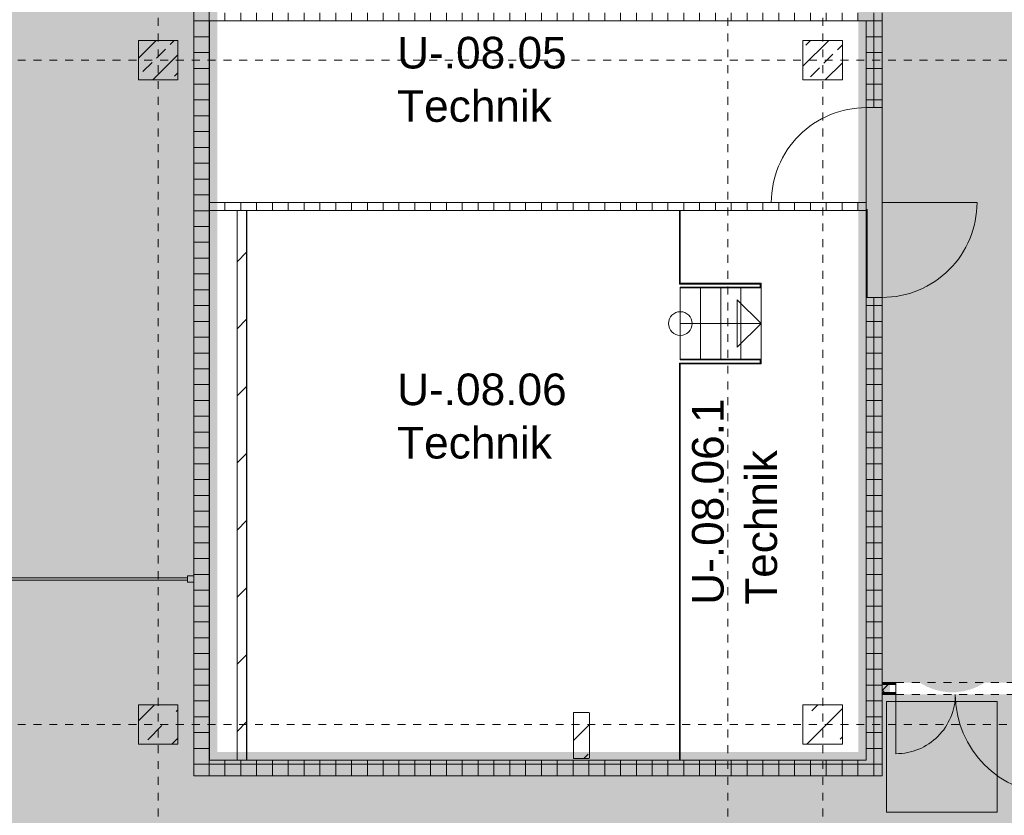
# Model space of a CAD drawing. Header units: metres. Extents: x 6 to 268, y -85 to 18.
# Tile 23 of 33: x 155 to 168, y -34 to -24. Entities that reach past the tile are written whole.
import ezdxf

# ---------------------------------------------------------------- set-up
doc = ezdxf.new("R2010")
doc.units = ezdxf.units.M
for name, pattern in [('Rasterlinie', [0.019, 0.01, -0.003, 0.003, -0.003]), ('Verdeckt', [0.003, 0.002, -0.001]), ('Über Schnittebene 1', [0.001, 0, -0.001])]:
    doc.linetypes.add(name, pattern=pattern)
for name, color, linetype, lineweight in [('A_Allgemeine Beschriftungen', 7, 'Continuous', 9), ('A_Detailelemente', 7, 'Continuous', 9), ('A_Fassadenelemente', 7, 'Continuous', 9), ('A_Fassadenpfosten', 7, 'Continuous', 9), ('A_Geschossdecken', 7, 'Continuous', 9), ('A_Importierte Elemente in Familien', 7, 'Continuous', 9), ('A_Raster', 7, 'Continuous', 9), ('A_Räume_Beschriftung', 7, 'Continuous', 9), ('A_Tragwerksstützen', 7, 'Continuous', 9), ('A_Tragwerksstützen_Stahlbeton', 7, 'Continuous', 18), ('A_Treppen', 7, 'Continuous', 9), ('A_Türen', 7, 'Continuous', 9), ('A_Wände', 7, 'Continuous', 9), ('A_Wände_Schraffur', 7, 'Continuous', 18), ('Pfeile AUF', 7, 'Continuous', 9)]:
    doc.layers.add(name, color=color, linetype=linetype, lineweight=lineweight)
doc.styles.add('Arial_B', font='txt', dxfattribs={"height": 0.3999999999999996})
pattern_1 = [(45, (95.50816146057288, -2), (-0.3592102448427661, 0.3592102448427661), []), (45, (95.86716146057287, -2), (-0.3592102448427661, 0.3592102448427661), [0.254, -0.254])]
pattern_2 = [(0, (95.50816146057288, -2), (0, 0.2), []), (90, (95.50816146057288, -2), (-0.2, 1.224646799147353e-17), [])]

# ---------------------------------------------------------------- blocks, each defined once
blk = doc.blocks.new('STB Stütze - rechteckig - STB 50 x 50-V28-BS_Uebersicht_U1_BRANDSCHUTZ')
at = {"layer": 'A_Tragwerksstützen'}
h = blk.add_hatch(dxfattribs=at)
h.set_pattern_fill('FP_50', color=256, style=0, pattern_type=2)
h.set_pattern_definition([(45, (-69.956, 22.297), (-0.2283954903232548, 0.2283954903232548), []), (45, (-69.72800000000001, 22.297), (-0.2283954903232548, 0.2283954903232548), [0.161, -0.081])])
h.paths.add_polyline_path([(0.2500000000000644, -0.2500000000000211), (0.2500000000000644, 0.2499999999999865), (-0.2499999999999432, 0.2499999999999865), (-0.2499999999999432, -0.2500000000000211), (-0.1857170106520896, -0.2500000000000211)], flags=0)
at = {"layer": 'A_Tragwerksstützen_Stahlbeton'}
for p, q in [((0.2499999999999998, 0.2499999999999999), (-0.2500000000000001, 0.2499999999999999)), ((-0.2500000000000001, 0.2499999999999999), (-0.2500000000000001, -0.2499999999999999)), ((0.2499999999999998, -0.2499999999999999), (0.2499999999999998, 0.2499999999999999)), ((-0.2500000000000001, -0.2499999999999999), (0.2499999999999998, -0.2499999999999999))]:
    blk.add_line(p, q, dxfattribs=at)
blk = doc.blocks.new('STB Stütze - rechteckig - STB 50 x 50-V31-BS_Uebersicht_U1_BRANDSCHUTZ')
at = {"layer": 'A_Tragwerksstützen'}
h = blk.add_hatch(dxfattribs=at)
h.set_pattern_fill('FP_55', color=256, style=0, pattern_type=2)
h.set_pattern_definition([(45, (-61.556, 22.297), (-0.2283954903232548, 0.2283954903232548), []), (45, (-61.328, 22.297), (-0.2283954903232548, 0.2283954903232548), [0.161, -0.081])])
h.paths.add_polyline_path([(-0.2499999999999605, -0.2500000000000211), (0.2500000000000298, -0.2500000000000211), (0.2500000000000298, 0.2499999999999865), (-0.2499999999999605, 0.2499999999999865), (-0.2499999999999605, 0.1861502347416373)], flags=0)
at = {"layer": 'A_Tragwerksstützen_Stahlbeton'}
for p, q in [((0.2499999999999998, 0.2499999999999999), (-0.2500000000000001, 0.2499999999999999)), ((-0.2500000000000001, 0.2499999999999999), (-0.2500000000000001, -0.2499999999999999)), ((0.2499999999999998, -0.2499999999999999), (0.2499999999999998, 0.2499999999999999)), ((-0.2500000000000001, -0.2499999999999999), (0.2499999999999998, -0.2499999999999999))]:
    blk.add_line(p, q, dxfattribs=at)
blk = doc.blocks.new('Fertigbeton-rechteckige Stütze mehrgeschossig mit Konsolen - 500x500-4 Ebenen_EG_C_H9-1088984-BS_Uebersicht_U1_BRANDSCHUTZ')
at = {"layer": 'A_Tragwerksstützen'}
h = blk.add_hatch(dxfattribs=at)
h.set_pattern_fill('FP_70', color=256, style=0, pattern_type=2)
h.set_pattern_definition([(225, (69.956, -30.697), (0.3592102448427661, -0.3592102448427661), []), (225, (69.597, -30.697), (0.3592102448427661, -0.3592102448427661), [0.254, -0.254])])
h.paths.add_polyline_path([(0.2499999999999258, 0.2499999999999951), (-0.2500000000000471, 0.2499999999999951), (-0.2500000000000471, -0.2499999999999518), (0.2499999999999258, -0.2499999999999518)], flags=0)
at = {"layer": 'A_Tragwerksstützen', "lineweight": 18}
for p, q in [((0.2499999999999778, 0.2499999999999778), (-0.2499999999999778, 0.2499999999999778)), ((-0.2499999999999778, 0.2499999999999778), (-0.2499999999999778, -0.2499999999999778)), ((0.2499999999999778, -0.2499999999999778), (0.2499999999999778, 0.2499999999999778)), ((-0.2499999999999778, -0.2499999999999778), (0.2499999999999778, -0.2499999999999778))]:
    blk.add_line(p, q, dxfattribs=at)
blk = doc.blocks.new('Pfosten rechteckig - 80x80-6681413-BS_Uebersicht_U1_BRANDSCHUTZ')
at = {"layer": 'A_Fassadenpfosten'}
for p, q in [((-0.07999999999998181, 0.0399999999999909), (0, 0.0399999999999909)), ((-0.07999999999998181, -0.0399999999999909), (-0.07999999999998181, 0.0399999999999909)), ((0, 0.0399999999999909), (0, -0.0399999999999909)), ((0, -0.0399999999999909), (-0.07999999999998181, -0.0399999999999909))]:
    blk.add_line(p, q, dxfattribs=at)
blk = doc.blocks.new('Systemelement - Verglasung-6681412-BS_Uebersicht_U1_BRANDSCHUTZ')
at = {"layer": 'A_Fassadenelemente'}
for p, q in [((4.064999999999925, 0.01499999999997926), (-4.064999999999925, 0.01499999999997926)), ((-4.064999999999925, 0.01499999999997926), (-4.064999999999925, -0.01499999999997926)), ((4.064999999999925, -0.01499999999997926), (4.064999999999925, 0.01499999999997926)), ((-4.064999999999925, -0.01499999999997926), (4.064999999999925, -0.01499999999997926))]:
    blk.add_line(p, q, dxfattribs=at)
blk = doc.blocks.new('GSH_Tuer_I_1flg_SZ - 1200x2200_Voll-4268571-BS_Uebersicht_U1_BRANDSCHUTZ')
at = {"layer": 'A_Türen', "linetype": 'Über Schnittebene 1'}
for p, q in [((-0.6000000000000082, 0.08556538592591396), (0.5999999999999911, 0.08556538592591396)), ((-0.6000000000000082, -0.1144346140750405), (0.5999999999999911, -0.1144346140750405))]:
    blk.add_line(p, q, dxfattribs=at)
at = {"layer": 'A_Türen'}
blk.add_line((0.5999999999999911, -1.314434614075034), (0.5999999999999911, -0.1144346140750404), dxfattribs=at)
blk.add_arc((0.5999999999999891, -0.1144346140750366), 1.199999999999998, 179.9999999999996, 269.9999999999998, dxfattribs=at)
blk = doc.blocks.new('IPRO_Tuer_I_2flg_BZ_OL - 2010x2135_590_Glas 2-6762589-BS_Uebersicht_U1_BRANDSCHUTZ')
at = {"layer": 'A_Türen', "linetype": 'Über Schnittebene 1'}
for p, q in [((-1.005000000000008, 0.06056538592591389), (1.004999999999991, 0.06056538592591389)), ((-1.005000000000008, -0.0894346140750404), (1.004999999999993, -0.0894346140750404))]:
    blk.add_line(p, q, dxfattribs=at)
at = {"layer": 'A_Türen'}
for p, q in [((-1.005000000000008, -0.8394346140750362), (-1.005000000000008, -0.0894346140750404)), ((1.004999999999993, -1.349434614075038), (1.004999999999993, -0.0894346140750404))]:
    blk.add_line(p, q, dxfattribs=at)
for centre, radius, start, end in [((-1.005000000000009, -0.0894346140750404), 0.749999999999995, 269.9999999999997, 2.289999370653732e-13), ((1.004999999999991, -0.08943461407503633), 1.260000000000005, 180.0000000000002, 269.9999999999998)]:
    blk.add_arc(centre, radius, start, end, dxfattribs=at)
blk = doc.blocks.new('Fluchtweg - Pfeil 1 - Pfeil  1_RW-4646429-BS_Uebersicht_U1_BRANDSCHUTZ')
at = {"layer": 'A_Allgemeine Beschriftungen'}
for points in [[(-0.00406858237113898, -2.146699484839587e-16), (-0.001406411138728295, 0.002662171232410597), (-0.00140641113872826, -0.00266217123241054)], [(0.005931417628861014, 0.001200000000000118), (0.005931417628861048, -0.001199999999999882), (-0.00140641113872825, -0.001199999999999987), (-0.001406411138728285, 0.001200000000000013)]]:
    blk.add_hatch(color=256, dxfattribs=at).paths.add_polyline_path(points, flags=0)
blk = doc.blocks.new('Brandmelder DIN ISO 23601 - Brandmelder-7036843-BS_Uebersicht_U1_BRANDSCHUTZ')
at = {"layer": 'A_Importierte Elemente in Familien'}
h = blk.add_hatch(color=256, dxfattribs=at)
edge = h.paths.add_edge_path(flags=0)
edge.add_line((-0.002467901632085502, 0.002712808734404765), (-0.002467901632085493, 0.001238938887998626))
edge.add_line((-0.002467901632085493, 0.001238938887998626), (-0.002027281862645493, 0.001238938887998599))
edge.add_line((-0.002027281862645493, 0.001238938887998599), (-0.002027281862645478, -0.00112065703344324))
edge.add_line((-0.002155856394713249, -0.001120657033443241), (-0.002027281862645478, -0.00112065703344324))
edge.add_line((-0.002155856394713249, -0.001120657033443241), (-0.002155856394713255, -0.000303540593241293))
edge.add_line((-0.002155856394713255, -0.0003035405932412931), (-0.00221021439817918, -0.0001129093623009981))
edge.add_arc((-0.002446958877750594, -0.00019667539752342), 0.000251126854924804, 19.48503514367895, 160.6502538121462)
edge.add_line((-0.002683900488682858, -0.0001134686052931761), (-0.002683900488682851, -0.001373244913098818))
edge.add_line((-0.002683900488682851, -0.001373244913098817), (-0.002075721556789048, -0.002539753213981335))
edge.add_line((-0.002075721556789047, -0.002672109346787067), (-0.002075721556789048, -0.002539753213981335))
edge.add_line((-0.002075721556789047, -0.002672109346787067), (-0.0002212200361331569, -0.002672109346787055))
edge.add_line((-0.0002212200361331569, -0.002672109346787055), (-0.0002212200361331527, -0.003341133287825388))
edge.add_line((-0.0002212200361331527, -0.003341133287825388), (-0.003341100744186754, -0.003341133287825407))
edge.add_line((-0.003341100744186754, -0.003341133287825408), (-0.003341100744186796, 0.003341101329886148))
edge.add_line((-0.003341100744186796, 0.003341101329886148), (-0.0009763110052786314, 0.003341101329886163))
edge.add_line((-0.0009763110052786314, 0.003341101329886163), (-0.0009763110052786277, 0.002712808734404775))
edge.add_line((-0.0009763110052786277, 0.002712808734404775), (-0.002467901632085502, 0.002712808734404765))
h = blk.add_hatch(color=256, dxfattribs=at)
edge = h.paths.add_edge_path(flags=0)
edge.add_line((-0.0004104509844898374, -0.0002696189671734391), (-0.0003859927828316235, -0.000231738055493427))
edge.add_line((-0.000419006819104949, -0.0002847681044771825), (-0.0004104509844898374, -0.0002696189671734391))
edge = h.paths.add_edge_path(flags=0)
edge.add_line((-0.0008851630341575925, -4.099037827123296e-06), (-0.000885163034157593, 7.129604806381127e-06))
edge.add_line((-0.0009633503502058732, -4.099037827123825e-06), (-0.0008851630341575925, -4.099037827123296e-06))
edge = h.paths.add_edge_path(flags=0)
edge.add_line((-0.001441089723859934, 0.0001774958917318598), (-0.001441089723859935, 0.0002505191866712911))
edge.add_line((-0.001543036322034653, 0.0001774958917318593), (-0.001441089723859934, 0.0001774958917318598))
edge = h.paths.add_edge_path(flags=0)
edge.add_line((0.002021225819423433, 0.00196148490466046), (0.0009645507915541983, 0.001633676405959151))
edge.add_line((0.0009645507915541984, 0.001633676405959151), (0.001140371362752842, 0.0005473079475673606))
edge.add_line((0.001140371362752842, 0.0005473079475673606), (0.0005895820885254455, -0.0008552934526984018))
edge.add_line((0.0005895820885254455, -0.0008552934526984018), (0.001136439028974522, -0.001623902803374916))
edge.add_line((0.001136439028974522, -0.001623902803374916), (0.001136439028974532, -0.003341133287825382))
edge.add_line((0.001136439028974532, -0.003341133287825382), (-0.0002212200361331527, -0.00334113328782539))
edge.add_line((-0.0002212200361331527, -0.00334113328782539), (-0.0002212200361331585, -0.002287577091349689))
edge.add_arc((-0.0004260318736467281, -0.001868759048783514), 0.0004662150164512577, 296.0597167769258, 351.2581299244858)
edge.add_line((3.476716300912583e-05, -0.001939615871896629), (3.476716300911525e-05, -0.0002322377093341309))
edge.add_arc((-0.0001757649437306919, -0.0003601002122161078), 0.0002463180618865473, 31.27157321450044, 148.5923489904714)
edge.add_line((-0.0004313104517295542, -0.000284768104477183), (-0.000419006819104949, -0.0002847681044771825))
edge.add_line((-0.0004313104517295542, -0.000284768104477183), (-0.0004313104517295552, -1.72525404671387e-05))
edge.add_arc((-0.0006610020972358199, -5.653615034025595e-05), 0.0002330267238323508, 9.705258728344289, 164.1444958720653)
edge.add_line((-0.0009633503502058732, -4.099037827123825e-06), (-0.0009633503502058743, 0.0001935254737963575))
edge.add_arc((-0.00121357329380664, 0.0001268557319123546), 0.0002589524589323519, 14.91936452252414, 151.4743111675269)
edge.add_line((-0.001543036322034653, 0.0001774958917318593), (-0.00154303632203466, 0.00123893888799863))
edge.add_line((-0.00154303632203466, 0.00123893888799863), (-0.0009763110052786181, 0.001238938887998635))
edge.add_line((-0.0009763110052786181, 0.001238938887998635), (-0.0009763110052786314, 0.003341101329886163))
edge.add_line((-0.0009763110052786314, 0.003341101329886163), (0.002021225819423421, 0.003341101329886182))
edge.add_line((0.002021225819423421, 0.003341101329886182), (0.002021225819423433, 0.00196148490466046))
h = blk.add_hatch(color=256, dxfattribs=at)
edge = h.paths.add_edge_path(flags=0)
edge.add_line((0.003341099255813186, 0.00334110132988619), (0.003341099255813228, -0.003341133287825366))
edge.add_line((0.003341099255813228, -0.003341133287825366), (0.001136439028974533, -0.003341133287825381))
edge.add_line((0.001136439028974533, -0.003341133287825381), (0.001136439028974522, -0.001623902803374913))
edge.add_arc((0.002245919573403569, -0.001540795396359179), 0.001112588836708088, 184.2838313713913, 228.6293256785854)
edge.add_arc((0.002432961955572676, -0.001078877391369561), 0.00159142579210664, 234.5778982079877, 279.8555089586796)
edge.add_line((0.002705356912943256, -0.002646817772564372), (0.002705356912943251, -0.001941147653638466))
edge.add_line((0.002705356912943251, -0.001941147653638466), (0.002694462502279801, -0.001578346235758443))
edge.add_line((0.002694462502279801, -0.001578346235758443), (0.002705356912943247, -0.001226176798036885))
edge.add_line((0.002705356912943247, -0.001226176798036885), (0.002705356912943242, -0.0005055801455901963))
edge.add_line((0.002705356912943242, -0.0005055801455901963), (0.002702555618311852, -0.0001150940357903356))
edge.add_line((0.002702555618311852, -0.0001150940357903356), (0.002705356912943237, 0.0002291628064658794))
edge.add_line((0.002705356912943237, 0.0002291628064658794), (0.002705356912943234, 0.000951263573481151))
edge.add_arc((0.003490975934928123, 0.002307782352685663), 0.001567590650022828, 224.4196320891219, 239.9230017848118, ccw=False)
edge.add_arc((0.003312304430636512, 0.002106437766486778), 0.001299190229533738, 186.4059159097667, 223.5925616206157, ccw=False)
edge.add_line((0.002021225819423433, 0.001961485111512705), (0.002021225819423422, 0.003341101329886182))
edge.add_line((0.002021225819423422, 0.003341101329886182), (0.003341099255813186, 0.00334110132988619))
h = blk.add_hatch(color=256, dxfattribs=at)
edge = h.paths.add_edge_path(flags=0)
edge.add_line((-0.002254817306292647, 0.001975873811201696), (-0.002135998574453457, 0.001975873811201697))
edge.add_line((-0.002254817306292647, 0.001975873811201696), (-0.00225481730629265, 0.002516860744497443))
edge.add_line((-0.00225481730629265, 0.002516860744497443), (-0.001189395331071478, 0.002516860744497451))
edge.add_line((-0.001189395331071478, 0.002516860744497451), (-0.001189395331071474, 0.001975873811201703))
edge.add_line((-0.001311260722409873, 0.001975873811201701), (-0.001189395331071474, 0.001975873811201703))
edge.add_arc((-0.001723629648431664, 0.001981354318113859), 0.0004124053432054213, 359.2385667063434, 540.7614332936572)
h = blk.add_hatch(color=256, dxfattribs=at)
edge = h.paths.add_edge_path(flags=0)
edge.add_arc((-0.001723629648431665, 0.001981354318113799), 0.0004124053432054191, 180.7614332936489, 359.238566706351)
edge.add_line((-0.001189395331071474, 0.001975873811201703), (-0.001311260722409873, 0.001975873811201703))
edge.add_line((-0.001189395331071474, 0.001975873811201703), (-0.001189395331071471, 0.001434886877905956))
edge.add_line((-0.001189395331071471, 0.001434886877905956), (-0.001428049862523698, 0.001434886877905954))
edge.add_line((-0.001428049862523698, 0.001434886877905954), (-0.001428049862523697, 0.001238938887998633))
edge.add_line((-0.00154303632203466, 0.001238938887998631), (-0.001428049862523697, 0.001238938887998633))
edge.add_arc((-0.001785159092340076, 0.001244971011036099), 0.0002421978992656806, 358.5728574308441, 541.4271425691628)
edge.add_line((-0.002088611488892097, 0.001238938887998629), (-0.002027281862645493, 0.0012389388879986))
edge.add_line((-0.002088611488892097, 0.001238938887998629), (-0.002088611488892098, 0.00143488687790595))
edge.add_line((-0.002088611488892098, 0.00143488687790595), (-0.002254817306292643, 0.001434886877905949))
edge.add_line((-0.002254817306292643, 0.001434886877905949), (-0.002254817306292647, 0.001975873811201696))
edge.add_line((-0.002254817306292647, 0.001975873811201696), (-0.002135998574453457, 0.001975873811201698))
h = blk.add_hatch(color=256, dxfattribs=at)
edge = h.paths.add_edge_path(flags=0)
edge.add_arc((0.003327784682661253, 0.001482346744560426), 0.001399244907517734, 159.8611230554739, 243.5874614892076)
edge.add_line((0.002705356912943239, 0.0002291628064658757), (0.002702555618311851, -0.0001150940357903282))
edge.add_arc((0.00371151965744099, 0.001593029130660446), 0.001983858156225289, 205.7146269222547, 239.4302581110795, ccw=False)
edge.add_arc((-0.001008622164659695, -0.0002391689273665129), 0.003089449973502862, 18.32656048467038, 31.17235520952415)
edge.add_arc((0.001044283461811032, 0.0008715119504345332), 0.0007663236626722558, 39.59896584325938, 95.97218717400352)
edge.add_line((0.0009645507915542, 0.001633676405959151), (0.002021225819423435, 0.00196148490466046))
h = blk.add_hatch(color=256, dxfattribs=at)
edge = h.paths.add_edge_path(flags=0)
edge.add_arc((0.002682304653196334, 0.00119282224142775), 0.001395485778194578, 189.6059068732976, 216.7551333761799)
edge.add_arc((0.002446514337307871, 0.0008750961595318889), 0.001022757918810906, 210.3855511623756, 284.4978676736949)
edge.add_line((0.002702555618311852, -0.0001150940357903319), (0.002705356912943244, -0.0005055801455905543))
edge.add_arc((0.003218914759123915, 0.002198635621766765), 0.002752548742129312, 242.9553600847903, 259.2470052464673, ccw=False)
edge.add_arc((0.002966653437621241, 0.001607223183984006), 0.002111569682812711, 210.1294976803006, 241.75515556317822, ccw=False)
edge.add_line((0.00114037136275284, 0.0005473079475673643), (0.0009645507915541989, 0.001633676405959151))
edge.add_arc((0.0001178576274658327, 0.0007804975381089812), 0.001201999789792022, 8.586404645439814, 45.21860566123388, ccw=False)
h = blk.add_hatch(color=256, dxfattribs=at)
edge = h.paths.add_edge_path(flags=0)
edge.add_line((0.002705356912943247, -0.001226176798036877), (0.002694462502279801, -0.001578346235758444))
edge.add_arc((0.002879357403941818, -0.0001194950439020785), 0.001470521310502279, 242.0142221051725, 262.77683994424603, ccw=False)
edge.add_arc((0.003389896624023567, 0.0005059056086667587), 0.002267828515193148, 220.2675334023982, 238.0351821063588, ccw=False)
edge.add_arc((0.001070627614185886, -0.001458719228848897), 0.0007717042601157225, 40.26753340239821, 128.5615330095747)
edge.add_line((0.000589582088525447, -0.0008552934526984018), (0.001140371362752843, 0.0005473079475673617))
edge.add_arc((0.002844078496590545, 0.0004649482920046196), 0.001696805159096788, 177.2323940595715, 265.3105741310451)
h = blk.add_hatch(color=256, dxfattribs=at)
edge = h.paths.add_edge_path(flags=0)
edge.add_arc((0.002095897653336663, -0.0008907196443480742), 0.0009116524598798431, 214.9220074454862, 311.0389025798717)
edge.add_line((0.002694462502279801, -0.001578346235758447), (0.002705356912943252, -0.001941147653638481))
edge.add_arc((0.002179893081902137, -0.000491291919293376), 0.001540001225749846, 227.3461867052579, 289.9217778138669, ccw=False)
edge.add_line((0.001136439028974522, -0.001623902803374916), (0.000589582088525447, -0.0008552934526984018))
edge.add_arc((0.000501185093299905, -0.001770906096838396), 0.0009198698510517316, 22.924189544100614, 84.48552141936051, ccw=False)
at = {"layer": 'A_Allgemeine Beschriftungen'}
for p, q in [((-0.003499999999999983, -0.003499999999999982), (-0.003500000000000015, 0.003500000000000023)), ((-0.003500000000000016, 0.003500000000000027), (0.003499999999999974, 0.003500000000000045)), ((0.003499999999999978, 0.003500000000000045), (0.003499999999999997, -0.003499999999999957)), ((0.003499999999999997, -0.003499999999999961), (-0.00349999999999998, -0.003499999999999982))]:
    blk.add_line(p, q, dxfattribs=at)
at = {"layer": 'A_Importierte Elemente in Familien', "flags": 128}
for points in [[(0.003499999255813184, 0.003500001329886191), (0.001749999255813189, 0.00350000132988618), (-7.441868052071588e-10, 0.003500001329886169), (-0.0017500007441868, 0.003500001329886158), (-0.003500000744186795, 0.003500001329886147)], [(-0.003500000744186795, 0.003500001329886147), (-0.003500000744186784, 0.001750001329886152), (-0.003500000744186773, 1.329886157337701e-09), (-0.003500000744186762, -0.001749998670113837), (-0.003500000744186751, -0.003499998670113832)], [(0.003499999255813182, 0.003500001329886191), (0.001749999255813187, 0.00350000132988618), (-7.4418680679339e-10, 0.003500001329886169), (-0.001750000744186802, 0.003500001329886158), (-0.003500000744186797, 0.003500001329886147)], [(-0.003500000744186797, 0.003500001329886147), (-0.003500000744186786, 0.001750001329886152), (-0.003500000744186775, 1.329886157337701e-09), (-0.003500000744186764, -0.001749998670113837), (-0.003500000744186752, -0.003499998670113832)], [(0.003499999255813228, -0.003499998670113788), (0.003499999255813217, -0.001749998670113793), (0.003499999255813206, 1.329886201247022e-09), (0.003499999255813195, 0.001750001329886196), (0.003499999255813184, 0.003500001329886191)], [(0.003499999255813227, -0.003499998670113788), (0.003499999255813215, -0.001749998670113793), (0.003499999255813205, 1.329886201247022e-09), (0.003499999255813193, 0.001750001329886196), (0.003499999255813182, 0.003500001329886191)], [(-0.003500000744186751, -0.003499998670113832), (-0.001750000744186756, -0.003499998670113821), (-7.441867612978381e-10, -0.00349999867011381), (0.001749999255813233, -0.003499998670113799), (0.003499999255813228, -0.003499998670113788)], [(-0.003500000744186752, -0.003499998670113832), (-0.001750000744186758, -0.003499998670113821), (-7.441867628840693e-10, -0.00349999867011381), (0.001749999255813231, -0.003499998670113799), (0.003499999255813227, -0.003499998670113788)]]:
    blk.add_lwpolyline(points, dxfattribs=at)

msp = doc.modelspace()

# ---------------------------------------------------------------- hatches: boundary and pattern name
at = {"layer": 'A_Detailelemente', "true_color": 0xc2e2c4}
msp.add_hatch(color=254, dxfattribs=at).paths.add_polyline_path([(168.8211181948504, -32.16696157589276), (169.5147467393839, -32.16696157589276), (169.514746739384, -3.446961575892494), (124.2141689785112, -3.446961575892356), (124.2141689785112, -32.16696157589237), (127.5141689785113, -32.16696157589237), (127.5141689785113, -7.946961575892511), (144.5391689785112, -7.946961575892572), (144.5391689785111, -23.69196157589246), (149.189168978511, -23.69196157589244), (149.1891689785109, -7.946961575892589), (166.2141689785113, -7.946961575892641), (166.2141689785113, -32.16696157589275), (167.8281188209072, -32.16696157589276)], flags=0)
at = {"layer": 'A_Detailelemente', "true_color": 0xebdb14}
h = msp.add_hatch(color=40, dxfattribs=at)
h.paths.add_polyline_path([(165.278451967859, -33.44696157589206), (166.3141689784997, -33.44696157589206), (166.3141689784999, -7.846961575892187), (149.0891689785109, -7.846961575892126), (149.089168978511, -23.87196157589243), (157.4141689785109, -23.87196157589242), (157.4141689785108, -33.44696157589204), (162.916674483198, -33.44696157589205)], flags=0)
h.paths.add_polyline_path([(165.278451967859, -33.04696157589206), (157.8141689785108, -33.04696157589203), (157.8141689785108, -23.52196157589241), (149.439168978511, -23.52196157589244), (149.4391689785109, -8.246961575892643), (165.9141689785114, -8.246961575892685), (165.9141689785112, -33.04696157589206)], flags=0)
at = {"layer": 'A_Detailelemente', "true_color": 0xfabf45}
for points in [[(167.048621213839, -23.81135209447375), (167.1420643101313, -23.79954748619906), (167.2332910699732, -23.77612443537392), (167.3208627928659, -23.74145233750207), (167.4033984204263, -23.69607799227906), (167.4795963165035, -23.6407169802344), (167.5482547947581, -23.57624237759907), (167.6082910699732, -23.50367098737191), (167.6587583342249, -23.42414730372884), (167.6988606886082, -23.33892546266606), (167.7279656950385, -23.24934946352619), (167.7456143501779, -23.15683197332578), (167.751528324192, -23.06283204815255), (167.7456143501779, -22.96883212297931), (167.7279656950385, -22.87631463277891), (167.6988606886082, -22.78673863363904), (167.6587583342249, -22.70151679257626), (167.6082910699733, -22.6219931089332), (167.5482547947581, -22.54942171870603), (167.4795963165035, -22.4849471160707), (167.4033984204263, -22.42958610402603), (167.3208627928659, -22.38421175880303), (167.2332910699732, -22.34953966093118), (167.1420643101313, -22.32611661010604), (167.048621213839, -22.31431200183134), (166.954435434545, -22.31431200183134), (166.8609923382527, -22.32611661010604), (166.7697655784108, -22.34953966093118), (166.6821938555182, -22.38421175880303), (166.5996582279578, -22.42958610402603), (166.5234603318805, -22.48494711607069), (166.454801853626, -22.54942171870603), (166.3947655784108, -22.6219931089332), (166.3442983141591, -22.70151679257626), (166.3041959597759, -22.78673863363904), (166.2750909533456, -22.8763146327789), (166.2574422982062, -22.96883212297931), (166.251528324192, -23.06283204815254), (166.2574422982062, -23.15683197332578), (166.2750909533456, -23.24934946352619), (166.3041959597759, -23.33892546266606), (166.3442983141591, -23.42414730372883), (166.3947655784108, -23.5036709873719), (166.4593407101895, -23.58050464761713), (166.5234603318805, -23.64071698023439), (166.5996582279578, -23.69607799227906), (166.6821938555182, -23.74145233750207), (166.7697655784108, -23.7761244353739), (166.8609923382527, -23.79954748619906), (166.954435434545, -23.81135209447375)], [(166.976729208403, -26.04428784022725), (167.0709149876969, -26.04428784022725), (167.1643580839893, -26.03248323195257), (167.2555848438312, -26.00906018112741), (167.3431565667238, -25.97438808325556), (167.4256921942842, -25.92901373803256), (167.5018900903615, -25.87365272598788), (167.570548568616, -25.80917812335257), (167.64022945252, -25.72140926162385), (167.6810521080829, -25.65708304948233), (167.7211544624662, -25.57186120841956), (167.7502594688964, -25.48228520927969), (167.7679081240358, -25.38976771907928), (167.77382209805, -25.29576779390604), (167.7679081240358, -25.20176786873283), (167.7502594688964, -25.10925037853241), (167.7211544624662, -25.01967437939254), (167.6810521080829, -24.93445253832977), (167.6305848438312, -24.85492885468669), (167.570548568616, -24.78235746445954), (167.5018900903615, -24.7178828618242), (167.4256921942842, -24.66252184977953), (167.3431565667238, -24.61714750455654), (167.2555848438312, -24.58247540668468), (167.1643580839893, -24.55905235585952), (167.0709149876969, -24.54724774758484), (166.976729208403, -24.54724774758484), (166.8832861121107, -24.55905235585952), (166.7920593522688, -24.58247540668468), (166.7044876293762, -24.61714750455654), (166.6219520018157, -24.66252184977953), (166.5457541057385, -24.7178828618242), (166.4770956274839, -24.78235746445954), (166.4170593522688, -24.85492885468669), (166.3665920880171, -24.93445253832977), (166.3264897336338, -25.01967437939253), (166.2973847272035, -25.1092503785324), (166.2797360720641, -25.20176786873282), (166.2738220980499, -25.29576779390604), (166.2797360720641, -25.38976771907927), (166.2973847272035, -25.48228520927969), (166.3264897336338, -25.57186120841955), (166.3665920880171, -25.65708304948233), (166.4170593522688, -25.7366067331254), (166.4770956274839, -25.80917812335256), (166.5457541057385, -25.87365272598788), (166.6219520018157, -25.92901373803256), (166.7044876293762, -25.97438808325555), (166.7920593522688, -26.00906018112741), (166.8832861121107, -26.03248323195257)], [(166.9536953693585, -28.32638621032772), (167.0478811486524, -28.32638621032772), (167.1413242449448, -28.31458160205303), (167.2325510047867, -28.29115855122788), (167.3201227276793, -28.25648645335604), (167.4026583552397, -28.21111210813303), (167.478856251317, -28.15575109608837), (167.5475147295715, -28.09127649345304), (167.6075510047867, -28.01870510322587), (167.6580182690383, -27.93918141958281), (167.6981206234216, -27.85395957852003), (167.7272256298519, -27.76438357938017), (167.7448742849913, -27.67186608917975), (167.7507882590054, -27.57786616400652), (167.7448742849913, -27.48386623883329), (167.7272256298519, -27.39134874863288), (167.6981206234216, -27.301772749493), (167.6580182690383, -27.21655090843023), (167.6075510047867, -27.13702722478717), (167.5475147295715, -27.06445583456), (167.478856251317, -26.99998123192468), (167.4026583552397, -26.94462021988), (167.3201227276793, -26.89924587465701), (167.2325510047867, -26.86457377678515), (167.1413242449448, -26.84115072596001), (167.0478811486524, -26.82934611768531), (166.9536953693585, -26.82934611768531), (166.8602522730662, -26.84115072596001), (166.7690255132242, -26.86457377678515), (166.6814537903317, -26.89924587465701), (166.5989181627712, -26.94462021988), (166.5227202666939, -26.99998123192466), (166.4540617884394, -27.06445583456), (166.3940255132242, -27.13702722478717), (166.3435582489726, -27.21655090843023), (166.3034558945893, -27.301772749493), (166.274350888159, -27.39134874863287), (166.2567022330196, -27.48386623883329), (166.2507882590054, -27.57786616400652), (166.2567022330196, -27.67186608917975), (166.274350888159, -27.76438357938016), (166.3034558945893, -27.85395957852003), (166.3435582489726, -27.93918141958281), (166.3940255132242, -28.01870510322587), (166.4593407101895, -28.09623373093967), (166.5227202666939, -28.15575109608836), (166.5989181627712, -28.21111210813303), (166.6814537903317, -28.25648645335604), (166.7690255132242, -28.29115855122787), (166.8602522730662, -28.31458160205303)]]:
    msp.add_hatch(color=43, dxfattribs=at).paths.add_polyline_path(points, flags=0)
at = {"layer": 'A_Detailelemente', "true_color": 0x499c4b}
h = msp.add_hatch(color=95, dxfattribs=at)
h.paths.add_polyline_path([(167.64022945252, -38.84696157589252), (169.5141689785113, -38.84696157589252), (169.5141689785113, -33.346961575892), (169.4741689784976, -33.346961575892), (169.4741689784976, -32.31696157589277), (166.2141689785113, -32.31696157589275), (166.2141689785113, -33.3469615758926), (157.5141689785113, -33.34696157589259), (157.5141689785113, -23.79696157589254), (136.2141689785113, -23.79696157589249), (136.2141689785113, -33.34696157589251), (127.5141689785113, -33.34696157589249), (127.5141689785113, -32.31696157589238), (124.1741689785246, -32.31696157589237), (124.1741689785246, -38.84696157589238), (162.916674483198, -38.8469615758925)], flags=0)
h.paths.add_polyline_path([(160.004168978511, -38.44696157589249), (160.004168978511, -38.14696157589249), (160.3041689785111, -38.14696157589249), (160.0641689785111, -38.20696157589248)], flags=0)
h.paths.add_polyline_path([(128.8141689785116, -38.4469615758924), (128.8141689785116, -38.14696157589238), (129.1141689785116, -38.14696157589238), (128.8741689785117, -38.20696157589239)], flags=0)
h.paths.add_polyline_path([(160.0041689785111, -37.19696157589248), (160.0041689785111, -36.89696157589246), (160.3041689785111, -36.89696157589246), (160.0638725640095, -36.95814723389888)], flags=0)
h.paths.add_polyline_path([(128.8141689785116, -37.19696157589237), (128.8141689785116, -36.89696157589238), (129.1141689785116, -36.89696157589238), (128.87387256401, -36.95814723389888)], flags=0)
h.paths.add_polyline_path([(160.0041689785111, -35.99696157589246), (160.0041689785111, -35.69696157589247), (160.3041689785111, -35.69696157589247), (160.0641689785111, -35.75696157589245)], flags=0)
h.paths.add_polyline_path([(128.8141689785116, -35.99696157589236), (128.8141689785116, -35.69696157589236), (129.1141689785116, -35.69696157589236), (128.8741689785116, -35.75696157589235)], flags=0)
at = {"layer": 'A_Detailelemente', "true_color": 0xf77448}
msp.add_hatch(color=23, dxfattribs=at).paths.add_polyline_path([(167.0545885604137, -32.28948358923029), (167.1487743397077, -32.28948358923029), (167.242217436, -32.2776789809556), (167.3334441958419, -32.25425593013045), (167.4210159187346, -32.2195838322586), (167.503551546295, -32.1742094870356), (167.5797494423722, -32.11884847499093), (167.6484079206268, -32.05437387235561), (167.708444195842, -31.98180248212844), (167.7589114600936, -31.90227879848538), (167.799013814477, -31.8170569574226), (167.8281188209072, -31.72748095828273), (167.8457674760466, -31.63496346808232), (167.8516814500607, -31.54096354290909), (167.8457674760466, -31.44696361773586), (167.8281188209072, -31.35444612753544), (167.799013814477, -31.26487012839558), (167.7589114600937, -31.1796482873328), (167.708444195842, -31.10012460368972), (167.64022945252, -31.01987312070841), (167.5797494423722, -30.96307861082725), (167.503551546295, -30.90771759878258), (167.4210159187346, -30.86234325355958), (167.333444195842, -30.82767115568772), (167.242217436, -30.80424810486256), (167.1487743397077, -30.79244349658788), (167.0545885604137, -30.79244349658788), (166.9611454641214, -30.80424810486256), (166.8699187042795, -30.82767115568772), (166.7823469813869, -30.86234325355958), (166.6998113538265, -30.90771759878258), (166.6236134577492, -30.96307861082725), (166.5549549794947, -31.02755321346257), (166.4949187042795, -31.10012460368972), (166.4444514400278, -31.1796482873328), (166.4043490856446, -31.26487012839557), (166.3752440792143, -31.35444612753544), (166.3575954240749, -31.44696361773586), (166.3516814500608, -31.54096354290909), (166.3575954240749, -31.63496346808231), (166.3752440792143, -31.72748095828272), (166.4043490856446, -31.81705695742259), (166.4444514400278, -31.90227879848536), (166.4949187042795, -31.98180248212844), (166.5549549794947, -32.0543738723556), (166.6236134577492, -32.11884847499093), (166.6998113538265, -32.1742094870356), (166.7823469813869, -32.21958383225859), (166.8699187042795, -32.25425593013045), (166.9611454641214, -32.2776789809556)], flags=0)
at = {"layer": 'A_Tragwerksstützen'}
h = msp.add_hatch(dxfattribs=at)
h.set_pattern_fill('FP_28', color=256, style=0, pattern_type=2)
h.set_pattern_definition(pattern_1)
h.paths.add_polyline_path([(157.3141689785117, -32.94696157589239), (157.3141689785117, -32.44696157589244), (156.8141689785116, -32.44696157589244), (156.8141689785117, -32.94696157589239)], flags=0)
h = msp.add_hatch(dxfattribs=at)
h.set_pattern_fill('FP_28', color=256, style=0, pattern_type=2)
h.set_pattern_definition(pattern_1)
h.paths.add_polyline_path([(162.319168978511, -33.12696157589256), (162.509168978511, -33.12696157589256), (162.514168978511, -33.12196157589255), (162.5141689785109, -32.5519615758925), (162.509168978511, -32.54696157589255), (162.3191689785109, -32.54696157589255), (162.314168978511, -32.5519615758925), (162.314168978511, -33.12196157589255)], flags=0)
at = {"layer": 'A_Wände_Schraffur', "lineweight": 9}
h = msp.add_hatch(dxfattribs=at)
h.set_pattern_fill('FP_3', color=256, style=0, pattern_type=2)
h.set_pattern_definition(pattern_2)
h.paths.add_polyline_path([(157.7141689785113, -26.0969615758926), (157.7141689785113, -8.146961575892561), (157.5141689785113, -8.146961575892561), (157.5141689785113, -26.0969615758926)], flags=0)
h = msp.add_hatch(dxfattribs=at)
h.set_pattern_fill('FP_3', color=256, style=0, pattern_type=2)
h.set_pattern_definition(pattern_2)
h.paths.add_polyline_path([(166.1784546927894, -24.89696157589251), (166.2141689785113, -24.89696157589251), (166.2141689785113, -23.69696157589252), (166.0141689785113, -23.69696157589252), (166.0141689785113, -24.89696157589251)], flags=0)
h.paths.add_polyline_path([(166.2141689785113, -22.4969615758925), (166.2141689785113, -21.2969615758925), (166.0141689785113, -21.2969615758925), (166.0141689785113, -22.4969615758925), (166.1403594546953, -22.4969615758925)], flags=0)
h.paths.add_polyline_path([(166.0141689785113, -17.69696157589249), (166.2141689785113, -17.69696157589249), (166.2141689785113, -15.29696157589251), (166.0141689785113, -15.29696157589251), (166.0141689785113, -16.96315189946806)], flags=0)
h.paths.add_polyline_path([(166.0141689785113, -14.0969615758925), (166.2141689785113, -14.0969615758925), (166.2141689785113, -8.146961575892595), (166.0141689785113, -8.146961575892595), (166.0141689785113, -11.25029608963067)], flags=0)
h = msp.add_hatch(dxfattribs=at)
h.set_pattern_fill('FP_3', color=256, style=0, pattern_type=2)
h.set_pattern_definition(pattern_2)
h.paths.add_polyline_path([(157.7141689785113, -23.79696157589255), (166.0141689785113, -23.79696157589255), (166.0141689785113, -23.69696157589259), (157.7141689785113, -23.69696157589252)], flags=0)
h = msp.add_hatch(dxfattribs=at)
h.set_pattern_fill('FP_3', color=256, style=0, pattern_type=2)
h.set_pattern_definition(pattern_2)
h.paths.add_polyline_path([(157.7141689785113, -33.14696157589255), (157.7141689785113, -26.0969615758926), (157.5141689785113, -26.0969615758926), (157.5141689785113, -33.14696157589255)], flags=0)
h = msp.add_hatch(dxfattribs=at)
h.set_pattern_fill('FP_3', color=256, style=0, pattern_type=2)
h.set_pattern_definition(pattern_2)
h.paths.add_polyline_path([(157.7141689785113, -26.19696157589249), (166.0141689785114, -26.19696157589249), (166.0141689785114, -26.09696157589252), (157.7141689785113, -26.09696157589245)], flags=0)
h = msp.add_hatch(dxfattribs=at)
h.set_pattern_fill('FP_5', color=256, style=0, pattern_type=2)
h.set_pattern_definition([(45, (95.50816146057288, -2), (-0.4242640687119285, 0.4242640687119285), [])])
h.paths.add_polyline_path([(158.0616689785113, -33.14696157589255), (158.1816689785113, -33.14696157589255), (158.1816689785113, -26.19696157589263), (158.0616689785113, -26.19696157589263), (158.0616689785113, -33.04696157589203)], flags=0)
h = msp.add_hatch(dxfattribs=at)
h.set_pattern_fill('FP_3', color=256, style=0, pattern_type=2)
h.set_pattern_definition(pattern_2)
h.paths.add_polyline_path([(166.2141689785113, -33.34696157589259), (166.2141689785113, -27.29696157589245), (166.0141689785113, -27.29696157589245), (166.0141689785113, -33.34696157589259)], flags=0)
h = msp.add_hatch(dxfattribs=at)
h.set_pattern_fill('FP_4', color=256, style=0, pattern_type=2)
h.set_pattern_definition([(45, (95.50816146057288, -2), (-0.1414213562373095, 0.1414213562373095), []), (135, (95.50816146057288, -2), (-0.1414213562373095, -0.1414213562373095), [])])
h.paths.add_polyline_path([(169.5141689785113, -32.29196157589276), (169.5141689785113, -32.19196157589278), (168.4000011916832, -32.19196157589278), (168.4000011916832, -32.29196157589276), (169.4141689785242, -32.29196157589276)], flags=0)
h.paths.add_polyline_path([(166.3141689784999, -32.29196157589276), (166.3900011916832, -32.29196157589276), (166.3900011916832, -32.19196157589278), (166.2141689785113, -32.19196157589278), (166.2141689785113, -32.29196157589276), (166.2958356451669, -32.29196157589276)], flags=0)
h = msp.add_hatch(dxfattribs=at)
h.set_pattern_fill('FP_3', color=256, style=0, pattern_type=2)
h.set_pattern_definition(pattern_2)
h.paths.add_polyline_path([(162.916674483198, -33.34696157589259), (166.0141689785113, -33.34696157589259), (166.0141689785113, -33.14696157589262), (157.5141689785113, -33.14696157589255), (157.5141689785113, -33.34696157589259), (159.5391689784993, -33.34696157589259)], flags=0)

# ---------------------------------------------------------------- linework, layer by layer
at = {"layer": 'A_Geschossdecken'}
for p, q in [((166.0141689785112, -26.09696157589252), (166.0141689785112, -24.8969615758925)), ((166.2141689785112, -27.29696157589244), (166.2141689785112, -24.8969615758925)), ((158.1841689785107, -26.19696157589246), (158.1841689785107, -33.14696157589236))]:
    msp.add_line(p, q, dxfattribs=at)
at = {"layer": 'A_Raster', "linetype": 'Rasterlinie'}
for p, q in [((157.064168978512, -66.66020918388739), (157.064168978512, 16.71968984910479)), ((164.2641689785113, -66.66020918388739), (164.2641689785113, 16.71968984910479)), ((165.464168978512, -66.66020918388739), (165.464168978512, 16.71968984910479)), ((102.0893053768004, -24.29696157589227), (186.8803277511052, -24.29696157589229)), ((102.0893053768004, -32.69696157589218), (186.8803277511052, -32.69696157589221))]:
    msp.add_line(p, q, dxfattribs=at)
at = {"layer": 'A_Tragwerksstützen', "lineweight": 18}
for p, q in [((157.3141689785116, -32.44696157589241), (156.8141689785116, -32.44696157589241)), ((156.8141689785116, -32.44696157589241), (156.8141689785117, -32.94696157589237)), ((157.3141689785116, -32.94696157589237), (157.3141689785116, -32.44696157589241)), ((162.3191689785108, -32.54696157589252), (162.3141689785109, -32.55196157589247)), ((162.3141689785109, -32.55196157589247), (162.3141689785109, -33.12196157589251)), ((162.5091689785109, -32.54696157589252), (162.3191689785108, -32.54696157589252)), ((162.5141689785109, -32.55196157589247), (162.5091689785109, -32.54696157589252)), ((162.514168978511, -33.12196157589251), (162.5141689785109, -32.55196157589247)), ((156.8141689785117, -32.94696157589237), (157.3141689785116, -32.94696157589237)), ((162.3141689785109, -33.12196157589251), (162.3191689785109, -33.12696157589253)), ((162.3191689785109, -33.12696157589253), (162.5091689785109, -33.12696157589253)), ((162.5091689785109, -33.12696157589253), (162.514168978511, -33.12196157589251))]:
    msp.add_line(p, q, dxfattribs=at)
at = {"layer": 'A_Treppen'}
for p, q in [((163.6541689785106, -26.19696157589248), (163.6541689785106, -27.12736157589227)), ((163.6641689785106, -26.19696157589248), (163.6641689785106, -27.11736157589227)), ((166.0241689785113, -26.18696157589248), (166.0141689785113, -26.18696157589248)), ((166.0141689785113, -27.29696157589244), (166.0141689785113, -26.19696157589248)), ((166.0241689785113, -27.29696157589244), (166.0241689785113, -26.18696157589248)), ((163.6541689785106, -27.12736157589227), (164.6741689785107, -27.12736157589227)), ((163.6641689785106, -27.11736157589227), (164.6841689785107, -27.11736157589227)), ((164.6741689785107, -27.12736157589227), (164.6741689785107, -27.16736157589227)), ((164.6841689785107, -27.11736157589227), (164.6841689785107, -27.17736157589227)), ((163.6641689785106, -27.16736157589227), (163.6641689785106, -27.17736157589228)), ((163.6641689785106, -27.16736157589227), (164.6741689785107, -27.16736157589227)), ((163.6641689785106, -27.17736157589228), (163.9191689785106, -27.17736157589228)), ((163.6641689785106, -27.17736157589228), (163.6641689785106, -28.07736157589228)), ((163.9191689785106, -27.17736157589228), (164.1741689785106, -27.17736157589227)), ((163.9191689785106, -27.17736157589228), (163.9191689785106, -28.07736157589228)), ((164.1741689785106, -27.17736157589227), (164.4291689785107, -27.17736157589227)), ((164.1741689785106, -27.17736157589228), (164.1741689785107, -28.07736157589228)), ((164.4291689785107, -27.17736157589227), (164.6741689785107, -27.17736157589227)), ((164.4291689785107, -27.17736157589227), (164.4291689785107, -28.07736157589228)), ((164.6741689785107, -27.17736157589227), (164.6841689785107, -27.17736157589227)), ((164.6841689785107, -27.17736157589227), (164.6841689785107, -28.07736157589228)), ((163.6641689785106, -28.07736157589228), (163.6641689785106, -28.08736157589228)), ((163.6641689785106, -28.07736157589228), (163.9191689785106, -28.07736157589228)), ((163.6641689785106, -28.08736157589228), (164.6741689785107, -28.08736157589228)), ((163.9191689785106, -28.07736157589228), (164.1741689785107, -28.07736157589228)), ((164.1741689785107, -28.07736157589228), (164.4291689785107, -28.07736157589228)), ((164.4291689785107, -28.07736157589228), (164.6741689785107, -28.07736157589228)), ((164.6841689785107, -28.07736157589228), (164.6741689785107, -28.07736157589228)), ((164.6741689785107, -28.08736157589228), (164.6741689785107, -28.12736157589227)), ((164.6841689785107, -28.07736157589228), (164.6841689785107, -28.13736157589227)), ((163.6541689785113, -28.12736157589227), (163.6541689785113, -33.14696157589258)), ((164.6741689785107, -28.12736157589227), (163.6541689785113, -28.12736157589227)), ((163.6641689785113, -28.13736157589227), (163.6641689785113, -33.14696157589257)), ((164.6841689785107, -28.13736157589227), (163.6641689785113, -28.13736157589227))]:
    msp.add_line(p, q, dxfattribs=at)
at = {"layer": 'A_Treppen', "linetype": 'Verdeckt'}
for p, q in [((163.6641689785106, -27.17736157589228), (163.6641689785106, -28.07736157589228)), ((163.9191689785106, -27.17736157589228), (163.9191689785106, -28.07736157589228)), ((164.1741689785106, -27.17736157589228), (164.1741689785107, -28.07736157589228)), ((164.4291689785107, -27.17736157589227), (164.4291689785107, -28.07736157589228)), ((164.6841689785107, -27.17736157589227), (164.6841689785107, -28.07736157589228))]:
    msp.add_line(p, q, dxfattribs=at)
at = {"layer": 'A_Wände', "lineweight": 18}
for p, q in [((157.5141689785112, -33.34696157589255), (157.5141689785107, -7.946961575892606)), ((166.2141689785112, -24.89696157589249), (166.2141689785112, -23.69696157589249)), ((157.7141689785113, -23.79696157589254), (166.0141689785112, -23.79696157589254)), ((157.7141689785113, -33.14696157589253), (157.7141689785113, -23.79696157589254)), ((166.0141689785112, -23.79696157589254), (166.0141689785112, -24.89696157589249)), ((166.0141689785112, -24.89696157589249), (166.2141689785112, -24.89696157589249)), ((166.0141689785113, -26.0969615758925), (157.7141689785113, -26.09696157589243)), ((166.0141689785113, -26.19696157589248), (166.0141689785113, -26.0969615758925)), ((157.7141689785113, -26.19696157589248), (166.0141689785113, -26.19696157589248)), ((158.0616689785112, -26.19696157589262), (158.0616689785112, -33.14696157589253)), ((158.1816689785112, -33.14696157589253), (158.1816689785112, -26.19696157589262)), ((166.0141689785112, -27.29696157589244), (166.0141689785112, -33.1469615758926)), ((166.2141689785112, -27.29696157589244), (166.0141689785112, -27.29696157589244)), ((166.2141689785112, -32.16696157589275), (166.2141689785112, -27.29696157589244)), ((166.3900011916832, -32.16696157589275), (166.2141689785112, -32.16696157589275)), ((166.3900011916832, -32.31696157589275), (166.3900011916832, -32.16696157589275)), ((166.2141689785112, -33.34696157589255), (166.2141689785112, -32.31696157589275)), ((166.2141689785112, -32.31696157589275), (166.3900011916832, -32.31696157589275)), ((166.0141689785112, -33.1469615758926), (157.7141689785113, -33.14696157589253)), ((157.5141689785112, -33.34696157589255), (166.2141689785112, -33.34696157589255))]:
    msp.add_line(p, q, dxfattribs=at)
at = {"layer": 'A_Wände'}
for p, q in [((166.2141689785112, -32.16696157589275), (166.2141689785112, -32.31696157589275)), ((166.3900011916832, -32.17946157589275), (166.2141689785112, -32.17946157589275)), ((166.3900011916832, -32.19196157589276), (166.2141689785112, -32.19196157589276)), ((166.3900011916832, -32.29196157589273), (166.2141689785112, -32.29196157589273)), ((166.3900011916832, -32.30446157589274), (166.2141689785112, -32.30446157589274))]:
    msp.add_line(p, q, dxfattribs=at)
at = {"layer": 'Pfeile AUF'}
for p, q in [((164.3841689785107, -27.32736157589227), (164.3841689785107, -27.92736157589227)), ((164.6841689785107, -27.62736157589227), (164.3841689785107, -27.32736157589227)), ((163.6641689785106, -27.62736157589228), (163.9191689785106, -27.62736157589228)), ((163.9191689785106, -27.62736157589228), (164.1741689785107, -27.62736157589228)), ((164.1741689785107, -27.62736157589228), (164.4291689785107, -27.62736157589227)), ((164.3841689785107, -27.92736157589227), (164.6841689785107, -27.62736157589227)), ((164.4291689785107, -27.62736157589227), (164.6841689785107, -27.62736157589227))]:
    msp.add_line(p, q, dxfattribs=at)
msp.add_circle((163.6641689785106, -27.62736157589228), 0.1500000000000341, dxfattribs=at)

# ---------------------------------------------------------------- block references
at = {"layer": 'A_Allgemeine Beschriftungen', "xscale": 200, "yscale": 200, "zscale": 200, "rotation": 89.9999999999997}
msp.add_blockref('Fluchtweg - Pfeil 1 - Pfeil  1_RW-4646429-BS_Uebersicht_U1_BRANDSCHUTZ', (167.6108799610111, -30.09010333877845), dxfattribs=at)
at = {"layer": 'A_Allgemeine Beschriftungen', "xscale": 200, "yscale": 200, "zscale": 200}
msp.add_blockref('Brandmelder DIN ISO 23601 - Brandmelder-7036843-BS_Uebersicht_U1_BRANDSCHUTZ', (166.9700011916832, -33.10696157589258), dxfattribs=at)
at = {"layer": 'A_Fassadenelemente'}
msp.add_blockref('Systemelement - Verglasung-6681412-BS_Uebersicht_U1_BRANDSCHUTZ', (153.3691689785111, -30.85696157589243), dxfattribs=at)
at = {"layer": 'A_Fassadenpfosten', "extrusion": (0, 0, -1), "rotation": 180}
msp.add_blockref('Pfosten rechteckig - 80x80-6681413-BS_Uebersicht_U1_BRANDSCHUTZ', (-157.5141689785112, -30.85696157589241), dxfattribs=at)
at = {"layer": 'A_Tragwerksstützen'}
for name, p in [('STB Stütze - rechteckig - STB 50 x 50-V31-BS_Uebersicht_U1_BRANDSCHUTZ', (157.0641689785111, -24.29696157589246)), ('STB Stütze - rechteckig - STB 50 x 50-V28-BS_Uebersicht_U1_BRANDSCHUTZ', (165.4641689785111, -24.29696157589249))]:
    msp.add_blockref(name, p, dxfattribs=at)
at = {"layer": 'A_Tragwerksstützen', "rotation": 180}
msp.add_blockref('Fertigbeton-rechteckige Stütze mehrgeschossig mit Konsolen - 500x500-4 Ebenen_EG_C_H9-1088984-BS_Uebersicht_U1_BRANDSCHUTZ', (165.4641689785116, -32.6969615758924), dxfattribs=at)
at = {"layer": 'A_Türen'}
for p, rotation in [((166.1286035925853, -25.4969615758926), 269.9999999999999), ((166.0997343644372, -26.69696157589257), 89.99999999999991)]:
    msp.add_blockref('GSH_Tuer_I_1flg_SZ - 1200x2200_Voll-4268571-BS_Uebersicht_U1_BRANDSCHUTZ', p, dxfattribs=dict(at, rotation=rotation))
msp.add_blockref('IPRO_Tuer_I_2flg_BZ_OL - 2010x2135_590_Glas 2-6762589-BS_Uebersicht_U1_BRANDSCHUTZ', (167.3950011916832, -32.22752696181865), dxfattribs=at)

# ---------------------------------------------------------------- texts
at = {"layer": 'A_Räume_Beschriftung', "char_height": 0.3999999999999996, "attachment_point": 1, "style": 'Arial_B'}
for s, insert, width in [('U-.08.05', (160.0846574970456, -24.00137983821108), 2.645568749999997), ('Technik', (160.0846574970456, -24.67606733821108), 2.613501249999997), ('U-.08.06', (160.0846574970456, -28.25925213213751), 2.645568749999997), ('Technik', (160.0846574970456, -28.93393963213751), 2.613501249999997)]:
    msp.add_mtext(s, dxfattribs=dict(at, insert=insert, width=width))
at = {"layer": 'A_Räume_Beschriftung', "char_height": 0.3999999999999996, "attachment_point": 1, "rotation": 90, "style": 'Arial_B'}
for s, insert, width in [('U-.08.06.1', (163.8119317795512, -31.18373676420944), 3.222783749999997), ('Technik', (164.4866192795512, -31.18373676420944), 2.613501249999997)]:
    msp.add_mtext(s, dxfattribs=dict(at, insert=insert, width=width))

doc.saveas('drawing.dxf')
